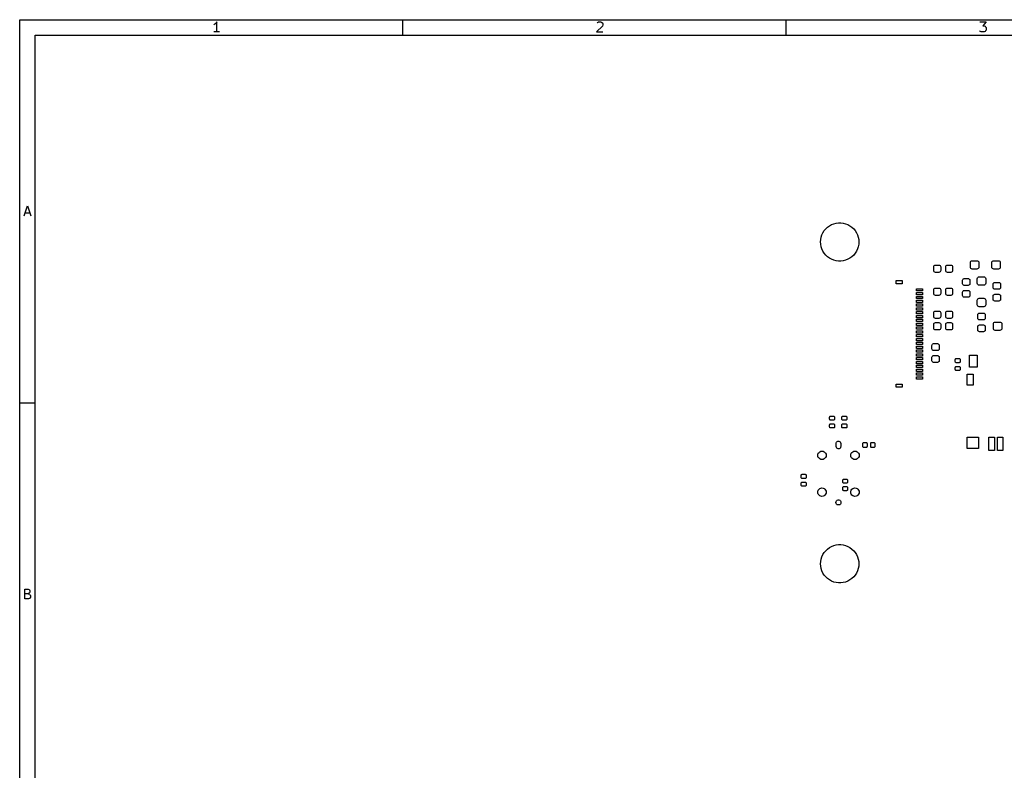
# Model space of a CAD drawing. Extents: x 0.4 to 10.6, y -8.1 to -0.4.
# Tile 2 of 13: x 0.4 to 5.5, y -4.3 to -0.4. Entities that reach past the tile are written whole.
import ezdxf

# ---------------------------------------------------------------- set-up
doc = ezdxf.new("R2010")
doc.units = 0
doc.header["$MEASUREMENT"] = 0
doc.layers.add('BLACK', color=7, linetype='CONTINUOUS')

msp = doc.modelspace()

# ---------------------------------------------------------------- linework, layer by layer
at = {"layer": 'BLACK', "linetype": 'CONTINUOUS'}
for p, q in [((0.3937, -0.3937), (10.6063, -0.3937)), ((0.3937, -8.1063), (0.3937, -0.3937)), ((2.3622, -0.47244), (2.3622, -0.3937)), ((4.33071, -0.47244), (4.33071, -0.3937)), ((1.39646, -0.41745), (1.39159, -0.41988)), ((1.40134, -0.41257), (1.39646, -0.41745)), ((1.40621, -0.40526), (1.40134, -0.41257)), ((1.40621, -0.45644), (1.40621, -0.40526)), ((3.3869, -0.42719), (3.35765, -0.45644)), ((3.36009, -0.41013), (3.36253, -0.4077)), ((3.36253, -0.4077), (3.3674, -0.40526)), ((3.3674, -0.40526), (3.37959, -0.40526)), ((3.37959, -0.40526), (3.38446, -0.4077)), ((3.38446, -0.4077), (3.3869, -0.41013)), ((3.3869, -0.41013), (3.38934, -0.41501)), ((3.38934, -0.41988), (3.3869, -0.42719)), ((3.38934, -0.41501), (3.38934, -0.41988)), ((5.32616, -0.40526), (5.35784, -0.40526)), ((5.32859, -0.454), (5.32616, -0.45157)), ((5.33347, -0.45644), (5.32859, -0.454)), ((5.35784, -0.40526), (5.34078, -0.42476)), ((5.34078, -0.42476), (5.34809, -0.42476)), ((5.34809, -0.42476), (5.35297, -0.42719)), ((5.35297, -0.454), (5.34809, -0.45644)), ((5.35297, -0.42719), (5.3554, -0.42963)), ((5.3554, -0.45157), (5.35297, -0.454)), ((5.3554, -0.42963), (5.35784, -0.43451)), ((5.35784, -0.44669), (5.3554, -0.45157)), ((5.35784, -0.43451), (5.35784, -0.44669)), ((0.47244, -0.47244), (10.5276, -0.47244)), ((0.47244, -8.02756), (0.47244, -0.47244)), ((1.42083, -0.45644), (1.39159, -0.45644)), ((3.35765, -0.45644), (3.38934, -0.45644)), ((5.34809, -0.45644), (5.33347, -0.45644)), ((0.41601, -1.40132), (0.43307, -1.35014)), ((0.43307, -1.35014), (0.45013, -1.40132)), ((0.42089, -1.3867), (0.44526, -1.3867)), ((4.53455, -1.46806), (4.54356, -1.4596)), ((4.54356, -1.4596), (4.55356, -1.45233)), ((4.55356, -1.45233), (4.56439, -1.44638)), ((4.56439, -1.44638), (4.57588, -1.44183)), ((4.57588, -1.44183), (4.58786, -1.43875)), ((4.58786, -1.43875), (4.60012, -1.4372)), ((4.60012, -1.4372), (4.61248, -1.4372)), ((4.61248, -1.4372), (4.62474, -1.43875)), ((4.62474, -1.43875), (4.63671, -1.44183)), ((4.63671, -1.44183), (4.64821, -1.44638)), ((4.64821, -1.44638), (4.65904, -1.45233)), ((4.65904, -1.45233), (4.66904, -1.4596)), ((4.66904, -1.4596), (4.67805, -1.46806)), ((4.50865, -1.5231), (4.51097, -1.51096)), ((4.51097, -1.51096), (4.51479, -1.4992)), ((4.51479, -1.4992), (4.52005, -1.48802)), ((4.52005, -1.48802), (4.52667, -1.47758)), ((4.52667, -1.47758), (4.53455, -1.46806)), ((4.67805, -1.46806), (4.68593, -1.47758)), ((4.68593, -1.47758), (4.69255, -1.48802)), ((4.69255, -1.48802), (4.69781, -1.4992)), ((4.69781, -1.4992), (4.70163, -1.51096)), ((4.70163, -1.51096), (4.70395, -1.5231)), ((4.50787, -1.53543), (4.50865, -1.5231)), ((4.50865, -1.54777), (4.50787, -1.53543)), ((4.51097, -1.55991), (4.50865, -1.54777)), ((4.51479, -1.57167), (4.51097, -1.55991)), ((4.70163, -1.55991), (4.69781, -1.57167)), ((4.70395, -1.54777), (4.70163, -1.55991)), ((4.70395, -1.5231), (4.70472, -1.53543)), ((4.70472, -1.53543), (4.70395, -1.54777)), ((4.52005, -1.58285), (4.51479, -1.57167)), ((4.52667, -1.59329), (4.52005, -1.58285)), ((4.53455, -1.60281), (4.52667, -1.59329)), ((4.54356, -1.61127), (4.53455, -1.60281)), ((4.55356, -1.61854), (4.54356, -1.61127)), ((4.56439, -1.62449), (4.55356, -1.61854)), ((4.65904, -1.61854), (4.64821, -1.62449)), ((4.66904, -1.61127), (4.65904, -1.61854)), ((4.67805, -1.60281), (4.66904, -1.61127)), ((4.68593, -1.59329), (4.67805, -1.60281)), ((4.69255, -1.58285), (4.68593, -1.59329)), ((4.69781, -1.57167), (4.69255, -1.58285)), ((4.57588, -1.62904), (4.56439, -1.62449)), ((4.58786, -1.63211), (4.57588, -1.62904)), ((4.60012, -1.63366), (4.58786, -1.63211)), ((4.61248, -1.63366), (4.60012, -1.63366)), ((4.62474, -1.63211), (4.61248, -1.63366)), ((4.63671, -1.62904), (4.62474, -1.63211)), ((4.64821, -1.62449), (4.63671, -1.62904)), ((5.08957, -1.66339), (5.09024, -1.66)), ((5.08957, -1.68307), (5.08957, -1.66339)), ((5.09024, -1.66), (5.09216, -1.65712)), ((5.09216, -1.65712), (5.09504, -1.6552)), ((5.09504, -1.6552), (5.09843, -1.65453)), ((5.09843, -1.65453), (5.11614, -1.65453)), ((5.11614, -1.65453), (5.11953, -1.6552)), ((5.11953, -1.6552), (5.12241, -1.65712)), ((5.12241, -1.65712), (5.12433, -1.66)), ((5.12433, -1.66), (5.125, -1.66339)), ((5.125, -1.66339), (5.125, -1.68307)), ((5.15059, -1.66339), (5.15126, -1.66)), ((5.15059, -1.68307), (5.15059, -1.66339)), ((5.15126, -1.66), (5.15319, -1.65712)), ((5.15319, -1.65712), (5.15606, -1.6552)), ((5.15606, -1.6552), (5.15945, -1.65453)), ((5.15945, -1.65453), (5.17717, -1.65453)), ((5.17717, -1.65453), (5.18056, -1.6552)), ((5.18056, -1.6552), (5.18343, -1.65712)), ((5.18343, -1.65712), (5.18535, -1.66)), ((5.18535, -1.66), (5.18602, -1.66339)), ((5.18602, -1.66339), (5.18602, -1.68307)), ((5.27756, -1.64173), (5.27831, -1.63797)), ((5.27756, -1.66535), (5.27756, -1.64173)), ((5.27831, -1.66912), (5.27756, -1.66535)), ((5.27831, -1.63797), (5.28044, -1.63477)), ((5.28044, -1.67231), (5.27831, -1.66912)), ((5.28044, -1.63477), (5.28364, -1.63264)), ((5.28364, -1.63264), (5.2874, -1.63189)), ((5.2874, -1.63189), (5.31102, -1.63189)), ((5.31102, -1.63189), (5.31479, -1.63264)), ((5.31479, -1.63264), (5.31798, -1.63477)), ((5.31798, -1.63477), (5.32012, -1.63797)), ((5.32012, -1.66912), (5.31798, -1.67231)), ((5.32012, -1.63797), (5.32087, -1.64173)), ((5.32087, -1.66535), (5.32012, -1.66912)), ((5.32087, -1.64173), (5.32087, -1.66535)), ((5.3878, -1.64173), (5.38854, -1.63797)), ((5.3878, -1.66535), (5.3878, -1.64173)), ((5.38854, -1.66912), (5.3878, -1.66535)), ((5.38854, -1.63797), (5.39068, -1.63477)), ((5.39068, -1.67231), (5.38854, -1.66912)), ((5.39068, -1.63477), (5.39387, -1.63264)), ((5.39387, -1.63264), (5.39764, -1.63189)), ((5.39764, -1.63189), (5.42126, -1.63189)), ((5.42126, -1.63189), (5.42503, -1.63264)), ((5.42503, -1.63264), (5.42822, -1.63477)), ((5.42822, -1.63477), (5.43035, -1.63797)), ((5.43035, -1.66912), (5.42822, -1.67231)), ((5.43035, -1.63797), (5.4311, -1.64173)), ((5.4311, -1.66535), (5.43035, -1.66912)), ((5.4311, -1.64173), (5.4311, -1.66535)), ((5.09024, -1.68646), (5.08957, -1.68307)), ((5.09216, -1.68933), (5.09024, -1.68646)), ((5.09504, -1.69125), (5.09216, -1.68933)), ((5.09843, -1.69193), (5.09504, -1.69125)), ((5.11614, -1.69193), (5.09843, -1.69193)), ((5.11953, -1.69125), (5.11614, -1.69193)), ((5.12241, -1.68933), (5.11953, -1.69125)), ((5.12433, -1.68646), (5.12241, -1.68933)), ((5.125, -1.68307), (5.12433, -1.68646)), ((5.15126, -1.68646), (5.15059, -1.68307)), ((5.15319, -1.68933), (5.15126, -1.68646)), ((5.15606, -1.69125), (5.15319, -1.68933)), ((5.15945, -1.69193), (5.15606, -1.69125)), ((5.17717, -1.69193), (5.15945, -1.69193)), ((5.18056, -1.69125), (5.17717, -1.69193)), ((5.18343, -1.68933), (5.18056, -1.69125)), ((5.18535, -1.68646), (5.18343, -1.68933)), ((5.18602, -1.68307), (5.18535, -1.68646)), ((5.28364, -1.67445), (5.28044, -1.67231)), ((5.2874, -1.6752), (5.28364, -1.67445)), ((5.31102, -1.6752), (5.2874, -1.6752)), ((5.31479, -1.67445), (5.31102, -1.6752)), ((5.31374, -1.72064), (5.31587, -1.71745)), ((5.31798, -1.67231), (5.31479, -1.67445)), ((5.31587, -1.71745), (5.31907, -1.71532)), ((5.31907, -1.71532), (5.32283, -1.71457)), ((5.32283, -1.71457), (5.34646, -1.71457)), ((5.34646, -1.71457), (5.35022, -1.71532)), ((5.35022, -1.71532), (5.35342, -1.71745)), ((5.35342, -1.71745), (5.35555, -1.72064)), ((5.39387, -1.67445), (5.39068, -1.67231)), ((5.39764, -1.6752), (5.39387, -1.67445)), ((5.42126, -1.6752), (5.39764, -1.6752)), ((5.42503, -1.67445), (5.42126, -1.6752)), ((5.42822, -1.67231), (5.42503, -1.67445)), ((4.89567, -1.75), (4.89567, -1.73425)), ((4.89567, -1.73425), (4.92717, -1.73425)), ((4.92717, -1.75), (4.89567, -1.75)), ((4.92717, -1.73425), (4.92717, -1.75)), ((5.2372, -1.73228), (5.23788, -1.72889)), ((5.2372, -1.75), (5.2372, -1.73228)), ((5.23788, -1.75339), (5.2372, -1.75)), ((5.23788, -1.72889), (5.2398, -1.72602)), ((5.2398, -1.75626), (5.23788, -1.75339)), ((5.2398, -1.72602), (5.24267, -1.7241)), ((5.24267, -1.75818), (5.2398, -1.75626)), ((5.24267, -1.7241), (5.24606, -1.72343)), ((5.24606, -1.75886), (5.24267, -1.75818)), ((5.24606, -1.72343), (5.26575, -1.72343)), ((5.26575, -1.75886), (5.24606, -1.75886)), ((5.26575, -1.72343), (5.26914, -1.7241)), ((5.26914, -1.75818), (5.26575, -1.75886)), ((5.26914, -1.7241), (5.27201, -1.72602)), ((5.27201, -1.75626), (5.26914, -1.75818)), ((5.27201, -1.72602), (5.27393, -1.72889)), ((5.27393, -1.75339), (5.27201, -1.75626)), ((5.27393, -1.72889), (5.27461, -1.73228)), ((5.27461, -1.75), (5.27393, -1.75339)), ((5.27461, -1.73228), (5.27461, -1.75)), ((5.31299, -1.72441), (5.31374, -1.72064)), ((5.31299, -1.74803), (5.31299, -1.72441)), ((5.31374, -1.7518), (5.31299, -1.74803)), ((5.31587, -1.75499), (5.31374, -1.7518)), ((5.31907, -1.75712), (5.31587, -1.75499)), ((5.32283, -1.75787), (5.31907, -1.75712)), ((5.34646, -1.75787), (5.32283, -1.75787)), ((5.35022, -1.75712), (5.34646, -1.75787)), ((5.35342, -1.75499), (5.35022, -1.75712)), ((5.35555, -1.7518), (5.35342, -1.75499)), ((5.35555, -1.72064), (5.3563, -1.72441)), ((5.3563, -1.74803), (5.35555, -1.7518)), ((5.3563, -1.72441), (5.3563, -1.74803)), ((5.39469, -1.75197), (5.39536, -1.74858)), ((5.39469, -1.76969), (5.39469, -1.75197)), ((5.39536, -1.77307), (5.39469, -1.76969)), ((5.39536, -1.74858), (5.39728, -1.7457)), ((5.39728, -1.7457), (5.40015, -1.74378)), ((5.40015, -1.74378), (5.40354, -1.74311)), ((5.40354, -1.74311), (5.42323, -1.74311)), ((5.42323, -1.74311), (5.42662, -1.74378)), ((5.42662, -1.74378), (5.42949, -1.7457)), ((5.42949, -1.7457), (5.43141, -1.74858)), ((5.43141, -1.74858), (5.43209, -1.75197)), ((5.43209, -1.76969), (5.43141, -1.77307)), ((5.43209, -1.75197), (5.43209, -1.76969)), ((5, -1.7874), (5, -1.77559)), ((5, -1.77559), (5.0315, -1.77559)), ((5.0315, -1.7874), (5, -1.7874)), ((5, -1.80709), (5, -1.79528)), ((5, -1.79528), (5.0315, -1.79528)), ((5.0315, -1.80709), (5, -1.80709)), ((5, -1.82677), (5, -1.81496)), ((5, -1.81496), (5.0315, -1.81496)), ((5.0315, -1.77559), (5.0315, -1.7874)), ((5.0315, -1.79528), (5.0315, -1.80709)), ((5.0315, -1.81496), (5.0315, -1.82677)), ((5.08957, -1.7815), (5.09024, -1.77811)), ((5.08957, -1.80118), (5.08957, -1.7815)), ((5.09024, -1.80457), (5.08957, -1.80118)), ((5.09024, -1.77811), (5.09216, -1.77523)), ((5.09216, -1.80744), (5.09024, -1.80457)), ((5.09216, -1.77523), (5.09504, -1.77331)), ((5.09504, -1.80937), (5.09216, -1.80744)), ((5.09504, -1.77331), (5.09843, -1.77264)), ((5.09843, -1.81004), (5.09504, -1.80937)), ((5.09843, -1.77264), (5.11614, -1.77264)), ((5.11614, -1.81004), (5.09843, -1.81004)), ((5.11614, -1.77264), (5.11953, -1.77331)), ((5.11953, -1.80937), (5.11614, -1.81004)), ((5.11953, -1.77331), (5.12241, -1.77523)), ((5.12241, -1.80744), (5.11953, -1.80937)), ((5.12241, -1.77523), (5.12433, -1.77811)), ((5.12433, -1.80457), (5.12241, -1.80744)), ((5.12433, -1.77811), (5.125, -1.7815)), ((5.125, -1.80118), (5.12433, -1.80457)), ((5.125, -1.7815), (5.125, -1.80118)), ((5.15059, -1.7815), (5.15126, -1.77811)), ((5.15059, -1.80118), (5.15059, -1.7815)), ((5.15126, -1.80457), (5.15059, -1.80118)), ((5.15126, -1.77811), (5.15319, -1.77523)), ((5.15319, -1.80744), (5.15126, -1.80457)), ((5.15319, -1.77523), (5.15606, -1.77331)), ((5.15606, -1.80937), (5.15319, -1.80744)), ((5.15606, -1.77331), (5.15945, -1.77264)), ((5.15945, -1.81004), (5.15606, -1.80937)), ((5.15945, -1.77264), (5.17717, -1.77264)), ((5.17717, -1.81004), (5.15945, -1.81004)), ((5.17717, -1.77264), (5.18056, -1.77331)), ((5.18056, -1.80937), (5.17717, -1.81004)), ((5.18056, -1.77331), (5.18343, -1.77523)), ((5.18343, -1.80744), (5.18056, -1.80937)), ((5.18343, -1.77523), (5.18535, -1.77811)), ((5.18535, -1.80457), (5.18343, -1.80744)), ((5.18535, -1.77811), (5.18602, -1.7815)), ((5.18602, -1.80118), (5.18535, -1.80457)), ((5.18602, -1.7815), (5.18602, -1.80118)), ((5.2372, -1.79331), (5.23788, -1.78992)), ((5.2372, -1.81102), (5.2372, -1.79331)), ((5.23788, -1.81441), (5.2372, -1.81102)), ((5.23788, -1.78992), (5.2398, -1.78704)), ((5.2398, -1.81729), (5.23788, -1.81441)), ((5.2398, -1.78704), (5.24267, -1.78512)), ((5.24267, -1.81921), (5.2398, -1.81729)), ((5.24267, -1.78512), (5.24606, -1.78445)), ((5.24606, -1.81988), (5.24267, -1.81921)), ((5.24606, -1.78445), (5.26575, -1.78445)), ((5.26575, -1.81988), (5.24606, -1.81988)), ((5.26575, -1.78445), (5.26914, -1.78512)), ((5.26914, -1.81921), (5.26575, -1.81988)), ((5.26914, -1.78512), (5.27201, -1.78704)), ((5.27201, -1.81729), (5.26914, -1.81921)), ((5.27201, -1.78704), (5.27393, -1.78992)), ((5.27393, -1.81441), (5.27201, -1.81729)), ((5.27393, -1.78992), (5.27461, -1.79331)), ((5.27461, -1.81102), (5.27393, -1.81441)), ((5.27461, -1.79331), (5.27461, -1.81102)), ((5.39469, -1.81299), (5.39536, -1.8096)), ((5.39469, -1.83071), (5.39469, -1.81299)), ((5.39728, -1.77595), (5.39536, -1.77307)), ((5.39536, -1.8096), (5.39728, -1.80673)), ((5.40015, -1.77787), (5.39728, -1.77595)), ((5.39728, -1.80673), (5.40015, -1.80481)), ((5.40354, -1.77854), (5.40015, -1.77787)), ((5.40015, -1.80481), (5.40354, -1.80413)), ((5.42323, -1.77854), (5.40354, -1.77854)), ((5.40354, -1.80413), (5.42323, -1.80413)), ((5.42662, -1.77787), (5.42323, -1.77854)), ((5.42323, -1.80413), (5.42662, -1.80481)), ((5.42949, -1.77595), (5.42662, -1.77787)), ((5.42662, -1.80481), (5.42949, -1.80673)), ((5.43141, -1.77307), (5.42949, -1.77595)), ((5.42949, -1.80673), (5.43141, -1.8096)), ((5.43141, -1.8096), (5.43209, -1.81299)), ((5.43209, -1.81299), (5.43209, -1.83071)), ((5.0315, -1.82677), (5, -1.82677)), ((5, -1.84646), (5, -1.83465)), ((5, -1.83465), (5.0315, -1.83465)), ((5.0315, -1.84646), (5, -1.84646)), ((5, -1.86614), (5, -1.85433)), ((5, -1.85433), (5.0315, -1.85433)), ((5.0315, -1.86614), (5, -1.86614)), ((5.0315, -1.83465), (5.0315, -1.84646)), ((5.0315, -1.85433), (5.0315, -1.86614)), ((5.31299, -1.83465), (5.31374, -1.83088)), ((5.31299, -1.85827), (5.31299, -1.83465)), ((5.31374, -1.86203), (5.31299, -1.85827)), ((5.31374, -1.83088), (5.31587, -1.82769)), ((5.31587, -1.86523), (5.31374, -1.86203)), ((5.31587, -1.82769), (5.31907, -1.82555)), ((5.31907, -1.86736), (5.31587, -1.86523)), ((5.31907, -1.82555), (5.32283, -1.8248)), ((5.32283, -1.86811), (5.31907, -1.86736)), ((5.32283, -1.8248), (5.34646, -1.8248)), ((5.34646, -1.86811), (5.32283, -1.86811)), ((5.34646, -1.8248), (5.35022, -1.82555)), ((5.35022, -1.86736), (5.34646, -1.86811)), ((5.35022, -1.82555), (5.35342, -1.82769)), ((5.35342, -1.86523), (5.35022, -1.86736)), ((5.35342, -1.82769), (5.35555, -1.83088)), ((5.35555, -1.86203), (5.35342, -1.86523)), ((5.35555, -1.83088), (5.3563, -1.83465)), ((5.3563, -1.85827), (5.35555, -1.86203)), ((5.3563, -1.83465), (5.3563, -1.85827)), ((5.39536, -1.8341), (5.39469, -1.83071)), ((5.39728, -1.83697), (5.39536, -1.8341)), ((5.40015, -1.83889), (5.39728, -1.83697)), ((5.40354, -1.83957), (5.40015, -1.83889)), ((5.42323, -1.83957), (5.40354, -1.83957)), ((5.42662, -1.83889), (5.42323, -1.83957)), ((5.42949, -1.83697), (5.42662, -1.83889)), ((5.43141, -1.8341), (5.42949, -1.83697)), ((5.43209, -1.83071), (5.43141, -1.8341)), ((5, -1.88583), (5, -1.87402)), ((5, -1.87402), (5.0315, -1.87402)), ((5.0315, -1.88583), (5, -1.88583)), ((5, -1.90551), (5, -1.8937)), ((5, -1.8937), (5.0315, -1.8937)), ((5.0315, -1.90551), (5, -1.90551)), ((5, -1.9252), (5, -1.91339)), ((5, -1.91339), (5.0315, -1.91339)), ((5.0315, -1.87402), (5.0315, -1.88583)), ((5.0315, -1.8937), (5.0315, -1.90551)), ((5.0315, -1.91339), (5.0315, -1.9252)), ((5.08957, -1.89961), (5.09024, -1.89622)), ((5.08957, -1.91929), (5.08957, -1.89961)), ((5.09024, -1.92268), (5.08957, -1.91929)), ((5.09024, -1.89622), (5.09216, -1.89334)), ((5.09216, -1.89334), (5.09504, -1.89142)), ((5.09504, -1.89142), (5.09843, -1.89075)), ((5.09843, -1.89075), (5.11614, -1.89075)), ((5.11614, -1.89075), (5.11953, -1.89142)), ((5.11953, -1.89142), (5.12241, -1.89334)), ((5.12241, -1.89334), (5.12433, -1.89622)), ((5.12433, -1.89622), (5.125, -1.89961)), ((5.125, -1.91929), (5.12433, -1.92268)), ((5.125, -1.89961), (5.125, -1.91929)), ((5.15059, -1.89961), (5.15126, -1.89622)), ((5.15059, -1.91929), (5.15059, -1.89961)), ((5.15126, -1.92268), (5.15059, -1.91929)), ((5.15126, -1.89622), (5.15319, -1.89334)), ((5.15319, -1.89334), (5.15606, -1.89142)), ((5.15606, -1.89142), (5.15945, -1.89075)), ((5.15945, -1.89075), (5.17717, -1.89075)), ((5.17717, -1.89075), (5.18056, -1.89142)), ((5.18056, -1.89142), (5.18343, -1.89334)), ((5.18343, -1.89334), (5.18535, -1.89622)), ((5.18535, -1.89622), (5.18602, -1.89961)), ((5.18602, -1.91929), (5.18535, -1.92268)), ((5.18602, -1.89961), (5.18602, -1.91929)), ((5.31594, -1.90945), (5.31662, -1.90606)), ((5.31594, -1.92717), (5.31594, -1.90945)), ((5.31662, -1.90606), (5.31854, -1.90319)), ((5.31854, -1.90319), (5.32141, -1.90126)), ((5.32141, -1.90126), (5.3248, -1.90059)), ((5.3248, -1.90059), (5.34449, -1.90059)), ((5.34449, -1.90059), (5.34788, -1.90126)), ((5.34788, -1.90126), (5.35075, -1.90319)), ((5.35075, -1.90319), (5.35267, -1.90606)), ((5.35267, -1.90606), (5.35335, -1.90945)), ((5.35335, -1.90945), (5.35335, -1.92717)), ((5.0315, -1.9252), (5, -1.9252)), ((5, -1.94488), (5, -1.93307)), ((5, -1.93307), (5.0315, -1.93307)), ((5.0315, -1.94488), (5, -1.94488)), ((5, -1.96457), (5, -1.95276)), ((5, -1.95276), (5.0315, -1.95276)), ((5.0315, -1.96457), (5, -1.96457)), ((5, -1.98425), (5, -1.97244)), ((5, -1.97244), (5.0315, -1.97244)), ((5.0315, -1.93307), (5.0315, -1.94488)), ((5.0315, -1.95276), (5.0315, -1.96457)), ((5.0315, -1.97244), (5.0315, -1.98425)), ((5.08957, -1.95866), (5.09024, -1.95527)), ((5.08957, -1.97835), (5.08957, -1.95866)), ((5.09216, -1.92556), (5.09024, -1.92268)), ((5.09024, -1.95527), (5.09216, -1.9524)), ((5.09504, -1.92748), (5.09216, -1.92556)), ((5.09216, -1.9524), (5.09504, -1.95048)), ((5.09843, -1.92815), (5.09504, -1.92748)), ((5.09504, -1.95048), (5.09843, -1.9498)), ((5.11614, -1.92815), (5.09843, -1.92815)), ((5.09843, -1.9498), (5.11614, -1.9498)), ((5.11953, -1.92748), (5.11614, -1.92815)), ((5.11614, -1.9498), (5.11953, -1.95048)), ((5.12241, -1.92556), (5.11953, -1.92748)), ((5.11953, -1.95048), (5.12241, -1.9524)), ((5.12433, -1.92268), (5.12241, -1.92556)), ((5.12241, -1.9524), (5.12433, -1.95527)), ((5.12433, -1.95527), (5.125, -1.95866)), ((5.125, -1.95866), (5.125, -1.97835)), ((5.15059, -1.95866), (5.15126, -1.95527)), ((5.15059, -1.97835), (5.15059, -1.95866)), ((5.15319, -1.92556), (5.15126, -1.92268)), ((5.15126, -1.95527), (5.15319, -1.9524)), ((5.15606, -1.92748), (5.15319, -1.92556)), ((5.15319, -1.9524), (5.15606, -1.95048)), ((5.15945, -1.92815), (5.15606, -1.92748)), ((5.15606, -1.95048), (5.15945, -1.9498)), ((5.17717, -1.92815), (5.15945, -1.92815)), ((5.15945, -1.9498), (5.17717, -1.9498)), ((5.18056, -1.92748), (5.17717, -1.92815)), ((5.17717, -1.9498), (5.18056, -1.95048)), ((5.18343, -1.92556), (5.18056, -1.92748)), ((5.18056, -1.95048), (5.18343, -1.9524)), ((5.18535, -1.92268), (5.18343, -1.92556)), ((5.18343, -1.9524), (5.18535, -1.95527)), ((5.18535, -1.95527), (5.18602, -1.95866)), ((5.18602, -1.95866), (5.18602, -1.97835)), ((5.31662, -1.93056), (5.31594, -1.92717)), ((5.31594, -1.97047), (5.31662, -1.96708)), ((5.31594, -1.98819), (5.31594, -1.97047)), ((5.31854, -1.93343), (5.31662, -1.93056)), ((5.31662, -1.96708), (5.31854, -1.96421)), ((5.32141, -1.93535), (5.31854, -1.93343)), ((5.31854, -1.96421), (5.32141, -1.96229)), ((5.3248, -1.93602), (5.32141, -1.93535)), ((5.32141, -1.96229), (5.3248, -1.96161)), ((5.34449, -1.93602), (5.3248, -1.93602)), ((5.3248, -1.96161), (5.34449, -1.96161)), ((5.34788, -1.93535), (5.34449, -1.93602)), ((5.34449, -1.96161), (5.34788, -1.96229)), ((5.35075, -1.93343), (5.34788, -1.93535)), ((5.34788, -1.96229), (5.35075, -1.96421)), ((5.35267, -1.93056), (5.35075, -1.93343)), ((5.35075, -1.96421), (5.35267, -1.96708)), ((5.35335, -1.92717), (5.35267, -1.93056)), ((5.35267, -1.96708), (5.35335, -1.97047)), ((5.35335, -1.97047), (5.35335, -1.98819)), ((5.39567, -1.95669), (5.39642, -1.95293)), ((5.39567, -1.98031), (5.39567, -1.95669)), ((5.39642, -1.95293), (5.39855, -1.94973)), ((5.39855, -1.94973), (5.40175, -1.9476)), ((5.40175, -1.9476), (5.40551, -1.94685)), ((5.40551, -1.94685), (5.42913, -1.94685)), ((5.42913, -1.94685), (5.4329, -1.9476)), ((5.4329, -1.9476), (5.43609, -1.94973)), ((5.43609, -1.94973), (5.43823, -1.95293)), ((5.43823, -1.95293), (5.43898, -1.95669)), ((5.43898, -1.95669), (5.43898, -1.98031)), ((5.0315, -1.98425), (5, -1.98425)), ((5, -2.00394), (5, -1.99213)), ((5, -1.99213), (5.0315, -1.99213)), ((5.0315, -2.00394), (5, -2.00394)), ((5, -2.02362), (5, -2.01181)), ((5, -2.01181), (5.0315, -2.01181)), ((5.0315, -1.99213), (5.0315, -2.00394)), ((5.0315, -2.01181), (5.0315, -2.02362)), ((5.09024, -1.98174), (5.08957, -1.97835)), ((5.09216, -1.98461), (5.09024, -1.98174)), ((5.09504, -1.98653), (5.09216, -1.98461)), ((5.09843, -1.9872), (5.09504, -1.98653)), ((5.11614, -1.9872), (5.09843, -1.9872)), ((5.11953, -1.98653), (5.11614, -1.9872)), ((5.12241, -1.98461), (5.11953, -1.98653)), ((5.12433, -1.98174), (5.12241, -1.98461)), ((5.125, -1.97835), (5.12433, -1.98174)), ((5.15126, -1.98174), (5.15059, -1.97835)), ((5.15319, -1.98461), (5.15126, -1.98174)), ((5.15606, -1.98653), (5.15319, -1.98461)), ((5.15945, -1.9872), (5.15606, -1.98653)), ((5.17717, -1.9872), (5.15945, -1.9872)), ((5.18056, -1.98653), (5.17717, -1.9872)), ((5.18343, -1.98461), (5.18056, -1.98653)), ((5.18535, -1.98174), (5.18343, -1.98461)), ((5.18602, -1.97835), (5.18535, -1.98174)), ((5.31662, -1.99158), (5.31594, -1.98819)), ((5.31854, -1.99445), (5.31662, -1.99158)), ((5.32141, -1.99637), (5.31854, -1.99445)), ((5.3248, -1.99705), (5.32141, -1.99637)), ((5.34449, -1.99705), (5.3248, -1.99705)), ((5.34788, -1.99637), (5.34449, -1.99705)), ((5.35075, -1.99445), (5.34788, -1.99637)), ((5.35267, -1.99158), (5.35075, -1.99445)), ((5.35335, -1.98819), (5.35267, -1.99158)), ((5.39642, -1.98408), (5.39567, -1.98031)), ((5.39855, -1.98727), (5.39642, -1.98408)), ((5.40175, -1.98941), (5.39855, -1.98727)), ((5.40551, -1.99016), (5.40175, -1.98941)), ((5.42913, -1.99016), (5.40551, -1.99016)), ((5.4329, -1.98941), (5.42913, -1.99016)), ((5.43609, -1.98727), (5.4329, -1.98941)), ((5.43823, -1.98408), (5.43609, -1.98727)), ((5.43898, -1.98031), (5.43823, -1.98408)), ((5.0315, -2.02362), (5, -2.02362)), ((5, -2.04331), (5, -2.0315)), ((5, -2.0315), (5.0315, -2.0315)), ((5.0315, -2.04331), (5, -2.04331)), ((5, -2.06299), (5, -2.05118)), ((5, -2.05118), (5.0315, -2.05118)), ((5.0315, -2.06299), (5, -2.06299)), ((5, -2.08268), (5, -2.07087)), ((5, -2.07087), (5.0315, -2.07087)), ((5.0315, -2.0315), (5.0315, -2.04331)), ((5.0315, -2.05118), (5.0315, -2.06299)), ((5.0315, -2.07087), (5.0315, -2.08268)), ((5.07972, -2.06693), (5.0804, -2.06354)), ((5.07972, -2.08465), (5.07972, -2.06693)), ((5.0804, -2.06354), (5.08232, -2.06067)), ((5.08232, -2.06067), (5.08519, -2.05875)), ((5.08519, -2.05875), (5.08858, -2.05807)), ((5.08858, -2.05807), (5.10827, -2.05807)), ((5.10827, -2.05807), (5.11166, -2.05875)), ((5.11166, -2.05875), (5.11453, -2.06067)), ((5.11453, -2.06067), (5.11645, -2.06354)), ((5.11645, -2.06354), (5.11713, -2.06693)), ((5.11713, -2.06693), (5.11713, -2.08465)), ((5.0315, -2.08268), (5, -2.08268)), ((5, -2.10236), (5, -2.09055)), ((5, -2.09055), (5.0315, -2.09055)), ((5.0315, -2.10236), (5, -2.10236)), ((5, -2.12205), (5, -2.11024)), ((5, -2.11024), (5.0315, -2.11024)), ((5.0315, -2.12205), (5, -2.12205)), ((5.0315, -2.09055), (5.0315, -2.10236)), ((5.0315, -2.11024), (5.0315, -2.12205)), ((5.0804, -2.08804), (5.07972, -2.08465)), ((5.08232, -2.09091), (5.0804, -2.08804)), ((5.0804, -2.12456), (5.08232, -2.12169)), ((5.08519, -2.09283), (5.08232, -2.09091)), ((5.08232, -2.12169), (5.08519, -2.11977)), ((5.08858, -2.0935), (5.08519, -2.09283)), ((5.08519, -2.11977), (5.08858, -2.11909)), ((5.10827, -2.0935), (5.08858, -2.0935)), ((5.08858, -2.11909), (5.10827, -2.11909)), ((5.11166, -2.09283), (5.10827, -2.0935)), ((5.10827, -2.11909), (5.11166, -2.11977)), ((5.11453, -2.09091), (5.11166, -2.09283)), ((5.11166, -2.11977), (5.11453, -2.12169)), ((5.11645, -2.08804), (5.11453, -2.09091)), ((5.11453, -2.12169), (5.11645, -2.12456)), ((5.11713, -2.08465), (5.11645, -2.08804)), ((5.27264, -2.17815), (5.27264, -2.11713)), ((5.27264, -2.11713), (5.31201, -2.11713)), ((5.31201, -2.11713), (5.31201, -2.17815)), ((5, -2.14173), (5, -2.12992)), ((5, -2.12992), (5.0315, -2.12992)), ((5.0315, -2.14173), (5, -2.14173)), ((5, -2.16142), (5, -2.14961)), ((5, -2.14961), (5.0315, -2.14961)), ((5.0315, -2.16142), (5, -2.16142)), ((5, -2.1811), (5, -2.16929)), ((5, -2.16929), (5.0315, -2.16929)), ((5.0315, -2.12992), (5.0315, -2.14173)), ((5.0315, -2.14961), (5.0315, -2.16142)), ((5.0315, -2.16929), (5.0315, -2.1811)), ((5.07972, -2.12795), (5.0804, -2.12456)), ((5.07972, -2.14567), (5.07972, -2.12795)), ((5.0804, -2.14906), (5.07972, -2.14567)), ((5.08232, -2.15193), (5.0804, -2.14906)), ((5.08519, -2.15385), (5.08232, -2.15193)), ((5.08858, -2.15453), (5.08519, -2.15385)), ((5.10827, -2.15453), (5.08858, -2.15453)), ((5.11166, -2.15385), (5.10827, -2.15453)), ((5.11453, -2.15193), (5.11166, -2.15385)), ((5.11645, -2.14906), (5.11453, -2.15193)), ((5.11645, -2.12456), (5.11713, -2.12795)), ((5.11713, -2.14567), (5.11645, -2.14906)), ((5.11713, -2.12795), (5.11713, -2.14567)), ((5.2, -2.13996), (5.2004, -2.13793)), ((5.2, -2.15059), (5.2, -2.13996)), ((5.2004, -2.15262), (5.2, -2.15059)), ((5.2004, -2.13793), (5.20156, -2.1362)), ((5.20156, -2.15435), (5.2004, -2.15262)), ((5.20156, -2.1362), (5.20328, -2.13505)), ((5.20328, -2.1555), (5.20156, -2.15435)), ((5.20328, -2.13505), (5.20531, -2.13465)), ((5.20531, -2.15591), (5.20328, -2.1555)), ((5.20328, -2.17521), (5.20531, -2.1748)), ((5.20531, -2.13465), (5.21988, -2.13465)), ((5.21988, -2.15591), (5.20531, -2.15591)), ((5.20531, -2.1748), (5.21988, -2.1748)), ((5.21988, -2.13465), (5.22192, -2.13505)), ((5.22192, -2.1555), (5.21988, -2.15591)), ((5.21988, -2.1748), (5.22192, -2.17521)), ((5.22192, -2.13505), (5.22364, -2.1362)), ((5.22364, -2.15435), (5.22192, -2.1555)), ((5.22364, -2.1362), (5.22479, -2.13793)), ((5.22479, -2.15262), (5.22364, -2.15435)), ((5.22479, -2.13793), (5.2252, -2.13996)), ((5.2252, -2.15059), (5.22479, -2.15262)), ((5.2252, -2.13996), (5.2252, -2.15059)), ((5.0315, -2.1811), (5, -2.1811)), ((5, -2.20079), (5, -2.18898)), ((5, -2.18898), (5.0315, -2.18898)), ((5.0315, -2.20079), (5, -2.20079)), ((5, -2.22047), (5, -2.20866)), ((5, -2.20866), (5.0315, -2.20866)), ((5.0315, -2.22047), (5, -2.22047)), ((5.0315, -2.18898), (5.0315, -2.20079)), ((5.0315, -2.20866), (5.0315, -2.22047)), ((5.2, -2.18012), (5.2004, -2.17808)), ((5.2, -2.19075), (5.2, -2.18012)), ((5.2004, -2.19278), (5.2, -2.19075)), ((5.2004, -2.17808), (5.20156, -2.17636)), ((5.20156, -2.19451), (5.2004, -2.19278)), ((5.20156, -2.17636), (5.20328, -2.17521)), ((5.20328, -2.19566), (5.20156, -2.19451)), ((5.20531, -2.19606), (5.20328, -2.19566)), ((5.21988, -2.19606), (5.20531, -2.19606)), ((5.22192, -2.19566), (5.21988, -2.19606)), ((5.22192, -2.17521), (5.22364, -2.17636)), ((5.22364, -2.19451), (5.22192, -2.19566)), ((5.22364, -2.17636), (5.22479, -2.17808)), ((5.22479, -2.19278), (5.22364, -2.19451)), ((5.22479, -2.17808), (5.2252, -2.18012)), ((5.2252, -2.19075), (5.22479, -2.19278)), ((5.2252, -2.18012), (5.2252, -2.19075)), ((5.26083, -2.27067), (5.26083, -2.21555)), ((5.26083, -2.21555), (5.29232, -2.21555)), ((5.31201, -2.17815), (5.27264, -2.17815)), ((5.29232, -2.21555), (5.29232, -2.27067)), ((4.89567, -2.2815), (4.89567, -2.26575)), ((4.89567, -2.26575), (4.92717, -2.26575)), ((4.92717, -2.26575), (4.92717, -2.2815)), ((5, -2.24016), (5, -2.22835)), ((5, -2.22835), (5.0315, -2.22835)), ((5.0315, -2.24016), (5, -2.24016)), ((5.0315, -2.22835), (5.0315, -2.24016)), ((5.29232, -2.27067), (5.26083, -2.27067)), ((4.92717, -2.2815), (4.89567, -2.2815)), ((0.3937, -2.3622), (0.47244, -2.3622)), ((4.55433, -2.43524), (4.55474, -2.4332)), ((4.55433, -2.44587), (4.55433, -2.43524)), ((4.55474, -2.4479), (4.55433, -2.44587)), ((4.55433, -2.47539), (4.55474, -2.47336)), ((4.55433, -2.48602), (4.55433, -2.47539)), ((4.55474, -2.4332), (4.55589, -2.43148)), ((4.55589, -2.44962), (4.55474, -2.4479)), ((4.55474, -2.47336), (4.55589, -2.47164)), ((4.55589, -2.43148), (4.55761, -2.43033)), ((4.55761, -2.45078), (4.55589, -2.44962)), ((4.55589, -2.47164), (4.55761, -2.47048)), ((4.55761, -2.43033), (4.55965, -2.42992)), ((4.55965, -2.45118), (4.55761, -2.45078)), ((4.55761, -2.47048), (4.55965, -2.47008)), ((4.55965, -2.42992), (4.57421, -2.42992)), ((4.57421, -2.45118), (4.55965, -2.45118)), ((4.55965, -2.47008), (4.57421, -2.47008)), ((4.57421, -2.42992), (4.57625, -2.43033)), ((4.57625, -2.45078), (4.57421, -2.45118)), ((4.57421, -2.47008), (4.57625, -2.47048)), ((4.57625, -2.43033), (4.57797, -2.43148)), ((4.57797, -2.44962), (4.57625, -2.45078)), ((4.57625, -2.47048), (4.57797, -2.47164)), ((4.57797, -2.43148), (4.57912, -2.4332)), ((4.57912, -2.4479), (4.57797, -2.44962)), ((4.57797, -2.47164), (4.57912, -2.47336)), ((4.57912, -2.4332), (4.57953, -2.43524)), ((4.57953, -2.44587), (4.57912, -2.4479)), ((4.57912, -2.47336), (4.57953, -2.47539)), ((4.57953, -2.43524), (4.57953, -2.44587)), ((4.57953, -2.47539), (4.57953, -2.48602)), ((4.61732, -2.43524), (4.61773, -2.4332)), ((4.61732, -2.44587), (4.61732, -2.43524)), ((4.61773, -2.4479), (4.61732, -2.44587)), ((4.61732, -2.47539), (4.61773, -2.47336)), ((4.61732, -2.48602), (4.61732, -2.47539)), ((4.61773, -2.4332), (4.61888, -2.43148)), ((4.61888, -2.44962), (4.61773, -2.4479)), ((4.61773, -2.47336), (4.61888, -2.47164)), ((4.61888, -2.43148), (4.6206, -2.43033)), ((4.6206, -2.45078), (4.61888, -2.44962)), ((4.61888, -2.47164), (4.6206, -2.47048)), ((4.6206, -2.43033), (4.62264, -2.42992)), ((4.62264, -2.45118), (4.6206, -2.45078)), ((4.6206, -2.47048), (4.62264, -2.47008)), ((4.62264, -2.42992), (4.6372, -2.42992)), ((4.6372, -2.45118), (4.62264, -2.45118)), ((4.62264, -2.47008), (4.6372, -2.47008)), ((4.6372, -2.42992), (4.63924, -2.43033)), ((4.63924, -2.45078), (4.6372, -2.45118)), ((4.6372, -2.47008), (4.63924, -2.47048)), ((4.63924, -2.43033), (4.64096, -2.43148)), ((4.64096, -2.44962), (4.63924, -2.45078)), ((4.63924, -2.47048), (4.64096, -2.47164)), ((4.64096, -2.43148), (4.64212, -2.4332)), ((4.64212, -2.4479), (4.64096, -2.44962)), ((4.64096, -2.47164), (4.64212, -2.47336)), ((4.64212, -2.4332), (4.64252, -2.43524)), ((4.64252, -2.44587), (4.64212, -2.4479)), ((4.64212, -2.47336), (4.64252, -2.47539)), ((4.64252, -2.43524), (4.64252, -2.44587)), ((4.64252, -2.47539), (4.64252, -2.48602)), ((4.55474, -2.48806), (4.55433, -2.48602)), ((4.55589, -2.48978), (4.55474, -2.48806)), ((4.55761, -2.49093), (4.55589, -2.48978)), ((4.55965, -2.49134), (4.55761, -2.49093)), ((4.57421, -2.49134), (4.55965, -2.49134)), ((4.57625, -2.49093), (4.57421, -2.49134)), ((4.57797, -2.48978), (4.57625, -2.49093)), ((4.57912, -2.48806), (4.57797, -2.48978)), ((4.57953, -2.48602), (4.57912, -2.48806)), ((4.61773, -2.48806), (4.61732, -2.48602)), ((4.61888, -2.48978), (4.61773, -2.48806)), ((4.6206, -2.49093), (4.61888, -2.48978)), ((4.62264, -2.49134), (4.6206, -2.49093)), ((4.6372, -2.49134), (4.62264, -2.49134)), ((4.63924, -2.49093), (4.6372, -2.49134)), ((4.64096, -2.48978), (4.63924, -2.49093)), ((4.64212, -2.48806), (4.64096, -2.48978)), ((4.64252, -2.48602), (4.64212, -2.48806)), ((4.58839, -2.57047), (4.58858, -2.56837)), ((4.58839, -2.58701), (4.58839, -2.57047)), ((4.58858, -2.56837), (4.5901, -2.56446)), ((4.5901, -2.56446), (4.59292, -2.56136)), ((4.59292, -2.56136), (4.59668, -2.55949)), ((4.59668, -2.55949), (4.60086, -2.5591)), ((4.60086, -2.5591), (4.60489, -2.56025)), ((4.60489, -2.56025), (4.60824, -2.56278)), ((4.60824, -2.56278), (4.61045, -2.56635)), ((4.61045, -2.56635), (4.61122, -2.57047)), ((4.61122, -2.57047), (4.61122, -2.58701)), ((4.7252, -2.57146), (4.7256, -2.56942)), ((4.7252, -2.58602), (4.7252, -2.57146)), ((4.7256, -2.56942), (4.72675, -2.5677)), ((4.72675, -2.5677), (4.72848, -2.56655)), ((4.72848, -2.56655), (4.73051, -2.56614)), ((4.73051, -2.56614), (4.74114, -2.56614)), ((4.74114, -2.56614), (4.74318, -2.56655)), ((4.74318, -2.56655), (4.7449, -2.5677)), ((4.7449, -2.5677), (4.74605, -2.56942)), ((4.74605, -2.56942), (4.74646, -2.57146)), ((4.74646, -2.57146), (4.74646, -2.58602)), ((4.76535, -2.57146), (4.76576, -2.56942)), ((4.76535, -2.58602), (4.76535, -2.57146)), ((4.76576, -2.56942), (4.76691, -2.5677)), ((4.76691, -2.5677), (4.76864, -2.56655)), ((4.76864, -2.56655), (4.77067, -2.56614)), ((4.77067, -2.56614), (4.7813, -2.56614)), ((4.7813, -2.56614), (4.78333, -2.56655)), ((4.78333, -2.56655), (4.78506, -2.5677)), ((4.78506, -2.5677), (4.78621, -2.56942)), ((4.78621, -2.56942), (4.78661, -2.57146)), ((4.78661, -2.57146), (4.78661, -2.58602)), ((5.26083, -2.59744), (5.26083, -2.53839)), ((5.26083, -2.53839), (5.31988, -2.53839)), ((5.31988, -2.53839), (5.31988, -2.59744)), ((5.37303, -2.60728), (5.37303, -2.53839)), ((5.37303, -2.53839), (5.40059, -2.53839)), ((5.40059, -2.53839), (5.40059, -2.60728)), ((5.41634, -2.60728), (5.41634, -2.53839)), ((5.41634, -2.53839), (5.4439, -2.53839)), ((5.4439, -2.53839), (5.4439, -2.60728)), ((4.4935, -2.63189), (4.49424, -2.62629)), ((4.49424, -2.62629), (4.4964, -2.62106)), ((4.4964, -2.62106), (4.49985, -2.61658)), ((4.49985, -2.61658), (4.50433, -2.61314)), ((4.50433, -2.61314), (4.50955, -2.61097)), ((4.50955, -2.61097), (4.51516, -2.61024)), ((4.51516, -2.61024), (4.52076, -2.61097)), ((4.52076, -2.61097), (4.52598, -2.61314)), ((4.52598, -2.61314), (4.53047, -2.61658)), ((4.53047, -2.61658), (4.53391, -2.62106)), ((4.53391, -2.62106), (4.53607, -2.62629)), ((4.53607, -2.62629), (4.53681, -2.63189)), ((4.58916, -2.59113), (4.58839, -2.58701)), ((4.59137, -2.5947), (4.58916, -2.59113)), ((4.59471, -2.59723), (4.59137, -2.5947)), ((4.59875, -2.59838), (4.59471, -2.59723)), ((4.60293, -2.59799), (4.59875, -2.59838)), ((4.60668, -2.59612), (4.60293, -2.59799)), ((4.60951, -2.59302), (4.60668, -2.59612)), ((4.61103, -2.58911), (4.60951, -2.59302)), ((4.61122, -2.58701), (4.61103, -2.58911)), ((4.6628, -2.63189), (4.66353, -2.62629)), ((4.66353, -2.62629), (4.6657, -2.62106)), ((4.6657, -2.62106), (4.66914, -2.61658)), ((4.66914, -2.61658), (4.67362, -2.61314)), ((4.67362, -2.61314), (4.67884, -2.61097)), ((4.67884, -2.61097), (4.68445, -2.61024)), ((4.68445, -2.61024), (4.69005, -2.61097)), ((4.69005, -2.61097), (4.69528, -2.61314)), ((4.69528, -2.61314), (4.69976, -2.61658)), ((4.69976, -2.61658), (4.7032, -2.62106)), ((4.7032, -2.62106), (4.70536, -2.62629)), ((4.70536, -2.62629), (4.7061, -2.63189)), ((4.7256, -2.58806), (4.7252, -2.58602)), ((4.72675, -2.58978), (4.7256, -2.58806)), ((4.72848, -2.59093), (4.72675, -2.58978)), ((4.73051, -2.59134), (4.72848, -2.59093)), ((4.74114, -2.59134), (4.73051, -2.59134)), ((4.74318, -2.59093), (4.74114, -2.59134)), ((4.7449, -2.58978), (4.74318, -2.59093)), ((4.74605, -2.58806), (4.7449, -2.58978)), ((4.74646, -2.58602), (4.74605, -2.58806)), ((4.76576, -2.58806), (4.76535, -2.58602)), ((4.76691, -2.58978), (4.76576, -2.58806)), ((4.76864, -2.59093), (4.76691, -2.58978)), ((4.77067, -2.59134), (4.76864, -2.59093)), ((4.7813, -2.59134), (4.77067, -2.59134)), ((4.78333, -2.59093), (4.7813, -2.59134)), ((4.78506, -2.58978), (4.78333, -2.59093)), ((4.78621, -2.58806), (4.78506, -2.58978)), ((4.78661, -2.58602), (4.78621, -2.58806)), ((5.31988, -2.59744), (5.26083, -2.59744)), ((5.40059, -2.60728), (5.37303, -2.60728)), ((5.4439, -2.60728), (5.41634, -2.60728)), ((4.49424, -2.63749), (4.4935, -2.63189)), ((4.4964, -2.64272), (4.49424, -2.63749)), ((4.49985, -2.6472), (4.4964, -2.64272)), ((4.50433, -2.65064), (4.49985, -2.6472)), ((4.50955, -2.65281), (4.50433, -2.65064)), ((4.51516, -2.65354), (4.50955, -2.65281)), ((4.52076, -2.65281), (4.51516, -2.65354)), ((4.52598, -2.65064), (4.52076, -2.65281)), ((4.53047, -2.6472), (4.52598, -2.65064)), ((4.53391, -2.64272), (4.53047, -2.6472)), ((4.53607, -2.63749), (4.53391, -2.64272)), ((4.53681, -2.63189), (4.53607, -2.63749)), ((4.66353, -2.63749), (4.6628, -2.63189)), ((4.6657, -2.64272), (4.66353, -2.63749)), ((4.66914, -2.6472), (4.6657, -2.64272)), ((4.67362, -2.65064), (4.66914, -2.6472)), ((4.67884, -2.65281), (4.67362, -2.65064)), ((4.68445, -2.65354), (4.67884, -2.65281)), ((4.69005, -2.65281), (4.68445, -2.65354)), ((4.69528, -2.65064), (4.69005, -2.65281)), ((4.69976, -2.6472), (4.69528, -2.65064)), ((4.7032, -2.64272), (4.69976, -2.6472)), ((4.70536, -2.63749), (4.7032, -2.64272)), ((4.7061, -2.63189), (4.70536, -2.63749)), ((4.40907, -2.73241), (4.41022, -2.73069)), ((4.41022, -2.73069), (4.41194, -2.72954)), ((4.41194, -2.72954), (4.41398, -2.72913)), ((4.41398, -2.72913), (4.42854, -2.72913)), ((4.42854, -2.72913), (4.43058, -2.72954)), ((4.43058, -2.72954), (4.4323, -2.73069)), ((4.4323, -2.73069), (4.43345, -2.73241)), ((4.40866, -2.73445), (4.40907, -2.73241)), ((4.40866, -2.74508), (4.40866, -2.73445)), ((4.40907, -2.74711), (4.40866, -2.74508)), ((4.40866, -2.77461), (4.40907, -2.77257)), ((4.40866, -2.78524), (4.40866, -2.77461)), ((4.41022, -2.74884), (4.40907, -2.74711)), ((4.40907, -2.77257), (4.41022, -2.77085)), ((4.41194, -2.74999), (4.41022, -2.74884)), ((4.41022, -2.77085), (4.41194, -2.7697)), ((4.41398, -2.75039), (4.41194, -2.74999)), ((4.41194, -2.7697), (4.41398, -2.76929)), ((4.42854, -2.75039), (4.41398, -2.75039)), ((4.41398, -2.76929), (4.42854, -2.76929)), ((4.43058, -2.74999), (4.42854, -2.75039)), ((4.42854, -2.76929), (4.43058, -2.7697)), ((4.4323, -2.74884), (4.43058, -2.74999)), ((4.43058, -2.7697), (4.4323, -2.77085)), ((4.43345, -2.74711), (4.4323, -2.74884)), ((4.4323, -2.77085), (4.43345, -2.77257)), ((4.43345, -2.73241), (4.43386, -2.73445)), ((4.43386, -2.74508), (4.43345, -2.74711)), ((4.43345, -2.77257), (4.43386, -2.77461)), ((4.43386, -2.73445), (4.43386, -2.74508)), ((4.43386, -2.77461), (4.43386, -2.78524)), ((4.62165, -2.75906), (4.62207, -2.75695)), ((4.62165, -2.77008), (4.62165, -2.75906)), ((4.62207, -2.77219), (4.62165, -2.77008)), ((4.62207, -2.75695), (4.62327, -2.75516)), ((4.62327, -2.77398), (4.62207, -2.77219)), ((4.62327, -2.75516), (4.62506, -2.75396)), ((4.62506, -2.77517), (4.62327, -2.77398)), ((4.62506, -2.75396), (4.62717, -2.75354)), ((4.62717, -2.77559), (4.62506, -2.77517)), ((4.62717, -2.75354), (4.64055, -2.75354)), ((4.64055, -2.77559), (4.62717, -2.77559)), ((4.64055, -2.75354), (4.64266, -2.75396)), ((4.64266, -2.77517), (4.64055, -2.77559)), ((4.64266, -2.75396), (4.64445, -2.75516)), ((4.64445, -2.77398), (4.64266, -2.77517)), ((4.64445, -2.75516), (4.64564, -2.75695)), ((4.64564, -2.77219), (4.64445, -2.77398)), ((4.64564, -2.75695), (4.64606, -2.75906)), ((4.64606, -2.77008), (4.64564, -2.77219)), ((4.64606, -2.75906), (4.64606, -2.77008)), ((4.40907, -2.78727), (4.40866, -2.78524)), ((4.41022, -2.78899), (4.40907, -2.78727)), ((4.41194, -2.79015), (4.41022, -2.78899)), ((4.41398, -2.79055), (4.41194, -2.79015)), ((4.42854, -2.79055), (4.41398, -2.79055)), ((4.43058, -2.79015), (4.42854, -2.79055)), ((4.4323, -2.78899), (4.43058, -2.79015)), ((4.43345, -2.78727), (4.4323, -2.78899)), ((4.43386, -2.78524), (4.43345, -2.78727)), ((4.4935, -2.82087), (4.49424, -2.81526)), ((4.49424, -2.82647), (4.4935, -2.82087)), ((4.49424, -2.81526), (4.4964, -2.81004)), ((4.4964, -2.83169), (4.49424, -2.82647)), ((4.4964, -2.81004), (4.49985, -2.80555)), ((4.49985, -2.83618), (4.4964, -2.83169)), ((4.49985, -2.80555), (4.50433, -2.80211)), ((4.50433, -2.80211), (4.50955, -2.79995)), ((4.50955, -2.79995), (4.51516, -2.79921)), ((4.51516, -2.79921), (4.52076, -2.79995)), ((4.52076, -2.79995), (4.52598, -2.80211)), ((4.52598, -2.80211), (4.53047, -2.80555)), ((4.53047, -2.80555), (4.53391, -2.81004)), ((4.53391, -2.83169), (4.53047, -2.83618)), ((4.53391, -2.81004), (4.53607, -2.81526)), ((4.53607, -2.82647), (4.53391, -2.83169)), ((4.53607, -2.81526), (4.53681, -2.82087)), ((4.53681, -2.82087), (4.53607, -2.82647)), ((4.62165, -2.79685), (4.62207, -2.79474)), ((4.62165, -2.80787), (4.62165, -2.79685)), ((4.62207, -2.80998), (4.62165, -2.80787)), ((4.62207, -2.79474), (4.62327, -2.79295)), ((4.62327, -2.81177), (4.62207, -2.80998)), ((4.62327, -2.79295), (4.62506, -2.79176)), ((4.62506, -2.81297), (4.62327, -2.81177)), ((4.62506, -2.79176), (4.62717, -2.79134)), ((4.62717, -2.81339), (4.62506, -2.81297)), ((4.62717, -2.79134), (4.64055, -2.79134)), ((4.64055, -2.81339), (4.62717, -2.81339)), ((4.64055, -2.79134), (4.64266, -2.79176)), ((4.64266, -2.81297), (4.64055, -2.81339)), ((4.64266, -2.79176), (4.64445, -2.79295)), ((4.64445, -2.81177), (4.64266, -2.81297)), ((4.64445, -2.79295), (4.64564, -2.79474)), ((4.64564, -2.80998), (4.64445, -2.81177)), ((4.64564, -2.79474), (4.64606, -2.79685)), ((4.64606, -2.80787), (4.64564, -2.80998)), ((4.64606, -2.79685), (4.64606, -2.80787)), ((4.6628, -2.82087), (4.66353, -2.81526)), ((4.66353, -2.82647), (4.6628, -2.82087)), ((4.66353, -2.81526), (4.6657, -2.81004)), ((4.6657, -2.83169), (4.66353, -2.82647)), ((4.6657, -2.81004), (4.66914, -2.80555)), ((4.66914, -2.83618), (4.6657, -2.83169)), ((4.66914, -2.80555), (4.67362, -2.80211)), ((4.67362, -2.80211), (4.67884, -2.79995)), ((4.67884, -2.79995), (4.68445, -2.79921)), ((4.68445, -2.79921), (4.69005, -2.79995)), ((4.69005, -2.79995), (4.69528, -2.80211)), ((4.69528, -2.80211), (4.69976, -2.80555)), ((4.69976, -2.80555), (4.7032, -2.81004)), ((4.7032, -2.83169), (4.69976, -2.83618)), ((4.7032, -2.81004), (4.70536, -2.81526)), ((4.70536, -2.82647), (4.7032, -2.83169)), ((4.70536, -2.81526), (4.7061, -2.82087)), ((4.7061, -2.82087), (4.70536, -2.82647)), ((4.50433, -2.83962), (4.49985, -2.83618)), ((4.50955, -2.84178), (4.50433, -2.83962)), ((4.51516, -2.84252), (4.50955, -2.84178)), ((4.52076, -2.84178), (4.51516, -2.84252)), ((4.52598, -2.83962), (4.52076, -2.84178)), ((4.53047, -2.83618), (4.52598, -2.83962)), ((4.58681, -2.87402), (4.58759, -2.86957)), ((4.58759, -2.87846), (4.58681, -2.87402)), ((4.58759, -2.86957), (4.58985, -2.86566)), ((4.58985, -2.88237), (4.58759, -2.87846)), ((4.58985, -2.86566), (4.59331, -2.86276)), ((4.59331, -2.88527), (4.58985, -2.88237)), ((4.59331, -2.86276), (4.59755, -2.86122)), ((4.59755, -2.86122), (4.60206, -2.86122)), ((4.60206, -2.86122), (4.6063, -2.86276)), ((4.6063, -2.86276), (4.60976, -2.86566)), ((4.60976, -2.88237), (4.6063, -2.88527)), ((4.60976, -2.86566), (4.61201, -2.86957)), ((4.61201, -2.87846), (4.60976, -2.88237)), ((4.61201, -2.86957), (4.6128, -2.87402)), ((4.6128, -2.87402), (4.61201, -2.87846)), ((4.67362, -2.83962), (4.66914, -2.83618)), ((4.67884, -2.84178), (4.67362, -2.83962)), ((4.68445, -2.84252), (4.67884, -2.84178)), ((4.69005, -2.84178), (4.68445, -2.84252)), ((4.69528, -2.83962), (4.69005, -2.84178)), ((4.69976, -2.83618), (4.69528, -2.83962)), ((4.59755, -2.88681), (4.59331, -2.88527)), ((4.60206, -2.88681), (4.59755, -2.88681)), ((4.6063, -2.88527), (4.60206, -2.88681)), ((4.52005, -3.14156), (4.52667, -3.13112)), ((4.52667, -3.13112), (4.53455, -3.1216)), ((4.53455, -3.1216), (4.54356, -3.11314)), ((4.54356, -3.11314), (4.55356, -3.10587)), ((4.55356, -3.10587), (4.56439, -3.09992)), ((4.56439, -3.09992), (4.57588, -3.09537)), ((4.57588, -3.09537), (4.58786, -3.09229)), ((4.58786, -3.09229), (4.60012, -3.09075)), ((4.60012, -3.09075), (4.61248, -3.09075)), ((4.61248, -3.09075), (4.62474, -3.09229)), ((4.62474, -3.09229), (4.63671, -3.09537)), ((4.63671, -3.09537), (4.64821, -3.09992)), ((4.64821, -3.09992), (4.65904, -3.10587)), ((4.65904, -3.10587), (4.66904, -3.11314)), ((4.66904, -3.11314), (4.67805, -3.1216)), ((4.67805, -3.1216), (4.68593, -3.13112)), ((4.68593, -3.13112), (4.69255, -3.14156)), ((4.50787, -3.18898), (4.50865, -3.17664)), ((4.50865, -3.17664), (4.51097, -3.1645)), ((4.51097, -3.1645), (4.51479, -3.15274)), ((4.51479, -3.15274), (4.52005, -3.14156)), ((4.69255, -3.14156), (4.69781, -3.15274)), ((4.69781, -3.15274), (4.70163, -3.1645)), ((4.70163, -3.1645), (4.70395, -3.17664)), ((4.70395, -3.17664), (4.70472, -3.18898)), ((4.50865, -3.20131), (4.50787, -3.18898)), ((4.51097, -3.21345), (4.50865, -3.20131)), ((4.51479, -3.22521), (4.51097, -3.21345)), ((4.52005, -3.23639), (4.51479, -3.22521)), ((4.52667, -3.24683), (4.52005, -3.23639)), ((4.69255, -3.23639), (4.68593, -3.24683)), ((4.69781, -3.22521), (4.69255, -3.23639)), ((4.70163, -3.21345), (4.69781, -3.22521)), ((4.70395, -3.20131), (4.70163, -3.21345)), ((4.70472, -3.18898), (4.70395, -3.20131)), ((4.53455, -3.25635), (4.52667, -3.24683)), ((4.54356, -3.26481), (4.53455, -3.25635)), ((4.55356, -3.27208), (4.54356, -3.26481)), ((4.56439, -3.27803), (4.55356, -3.27208)), ((4.57588, -3.28258), (4.56439, -3.27803)), ((4.58786, -3.28566), (4.57588, -3.28258)), ((4.60012, -3.28721), (4.58786, -3.28566)), ((4.61248, -3.28721), (4.60012, -3.28721)), ((4.62474, -3.28566), (4.61248, -3.28721)), ((4.63671, -3.28258), (4.62474, -3.28566)), ((4.64821, -3.27803), (4.63671, -3.28258)), ((4.65904, -3.27208), (4.64821, -3.27803)), ((4.66904, -3.26481), (4.65904, -3.27208)), ((4.67805, -3.25635), (4.66904, -3.26481)), ((4.68593, -3.24683), (4.67805, -3.25635)), ((0.41967, -3.36983), (0.41967, -3.31865)), ((0.41967, -3.31865), (0.43673, -3.31865)), ((0.43673, -3.31865), (0.4416, -3.32108)), ((0.4416, -3.32108), (0.44404, -3.32352)), ((0.44404, -3.33814), (0.4416, -3.34058)), ((0.44404, -3.32352), (0.44648, -3.32839)), ((0.44648, -3.33327), (0.44404, -3.33814)), ((0.44648, -3.32839), (0.44648, -3.33327)), ((0.43673, -3.34302), (0.41967, -3.34302)), ((0.43916, -3.36983), (0.41967, -3.36983)), ((0.4416, -3.34058), (0.43673, -3.34302)), ((0.43673, -3.34302), (0.44404, -3.34545)), ((0.44404, -3.36739), (0.43916, -3.36983)), ((0.44404, -3.34545), (0.44648, -3.34789)), ((0.44648, -3.36495), (0.44404, -3.36739)), ((0.44648, -3.34789), (0.44891, -3.35277)), ((0.44891, -3.36008), (0.44648, -3.36495)), ((0.44891, -3.35277), (0.44891, -3.36008))]:
    msp.add_line(p, q, dxfattribs=at)

doc.saveas('drawing.dxf')
